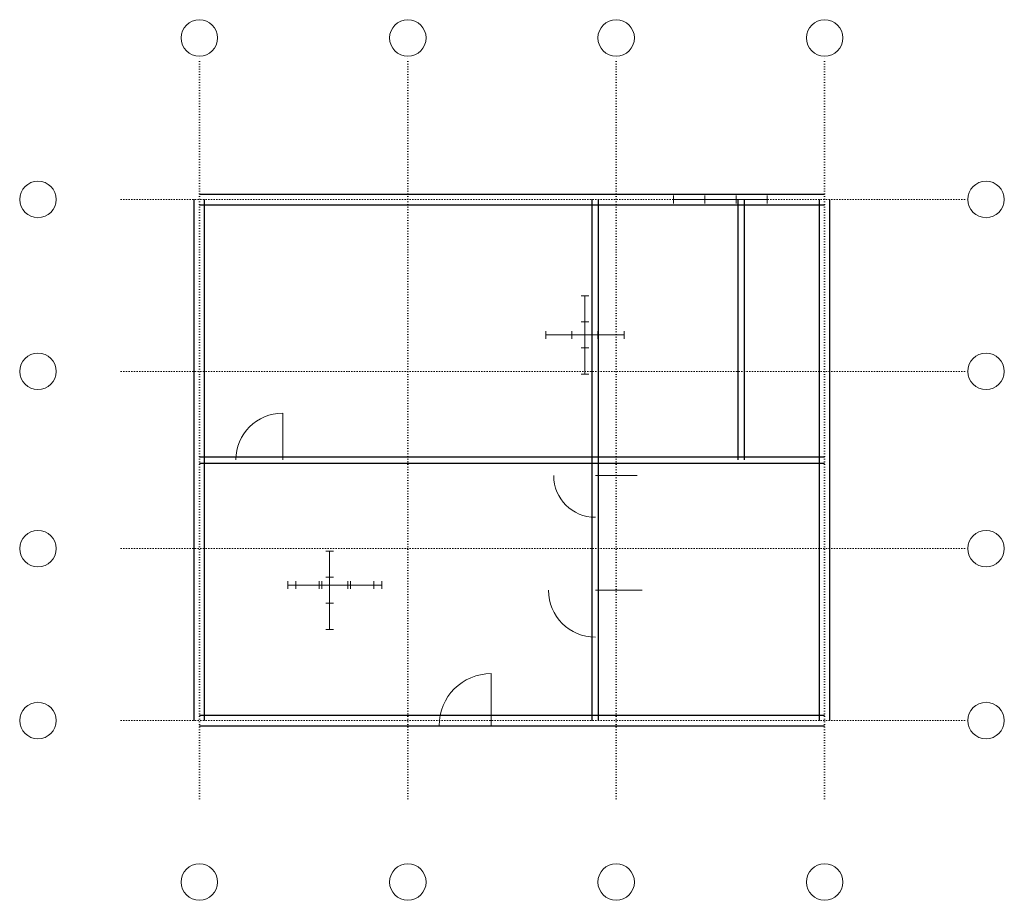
# Model space of a CAD drawing. Header units: millimetres. Extents: x -3450 to 15450, y -3450 to 13450.
import ezdxf

# ---------------------------------------------------------------- set-up
doc = ezdxf.new("R2010")
doc.units = ezdxf.units.MM
doc.header["$LTSCALE"] = 100
doc.linetypes.add('DOT', pattern=[0.508, 0, -0.508])
for name, color, linetype, lineweight in [('A-DOOR', 2, 'Continuous', 15), ('A-WALL', 5, 'Continuous', 25), ('A-WINDOW', 2, 'Continuous', 15), ('S-AXIS', 3, 'Continuous', 15), ('S-DOTE', 253, 'DOT', 15)]:
    doc.layers.add(name, color=color, linetype=linetype, lineweight=lineweight)

msp = doc.modelspace()

# ---------------------------------------------------------------- linework, layer by layer
at = {"layer": 'A-DOOR'}
for p, q in [((1600, 5000), (1600, 5900)), ((7600, 4700), (8400, 4700)), ((7600, 2500), (8500, 2500)), ((5600, -100), (5600, 900))]:
    msp.add_line(p, q, dxfattribs=at)
for centre, radius, start, end in [((1600, 5000), 900, 90, 180), ((7600, 4700), 800, 180, 270), ((7600, 2500), 900, 180, 270), ((5600, -100), 1000, 90, 180)]:
    msp.add_arc(centre, radius, start, end, dxfattribs=at)
at = {"layer": 'A-WALL'}
for p, q in [((0, 10100), (12000, 10100)), ((-100, 0), (-100, 10000)), ((0, 9900), (12000, 9900)), ((100, 0), (100, 10000)), ((7540, 0), (7540, 10000)), ((7660, 0), (7660, 10000)), ((10340, 5000), (10340, 10000)), ((10460, 5000), (10460, 10000)), ((11900, 0), (11900, 10000)), ((12100, 0), (12100, 10000)), ((0, 5060), (12000, 5060)), ((0, 4940), (12000, 4940)), ((0, 100), (12000, 100)), ((0, -100), (12000, -100))]:
    msp.add_line(p, q, dxfattribs=at)
at = {"layer": 'A-WINDOW'}
for p, q in [((9100, 9925), (9100, 10075)), ((9700, 9925), (9700, 10075)), ((10300, 9925), (10300, 10075)), ((10900, 9925), (10900, 10075)), ((9100, 10000), (10900, 10000)), ((7325, 8150), (7475, 8150)), ((7400, 6650), (7400, 8150)), ((7325, 7650), (7475, 7650)), ((6650, 7325), (6650, 7475)), ((6650, 7400), (8150, 7400)), ((7150, 7325), (7150, 7475)), ((7650, 7325), (7650, 7475)), ((8150, 7325), (8150, 7475)), ((7325, 7150), (7475, 7150)), ((7325, 6650), (7475, 6650)), ((2425, 3250), (2575, 3250)), ((2500, 1750), (2500, 3250)), ((1700, 2525), (1700, 2675)), ((1850, 2525), (1850, 2675)), ((2300, 2525), (2300, 2675)), ((2350, 2525), (2350, 2675)), ((2425, 2750), (2575, 2750)), ((2850, 2525), (2850, 2675)), ((2900, 2525), (2900, 2675)), ((3350, 2525), (3350, 2675)), ((3500, 2525), (3500, 2675)), ((1700, 2600), (3500, 2600)), ((1850, 2600), (3350, 2600)), ((2425, 2250), (2575, 2250)), ((2425, 1750), (2575, 1750))]:
    msp.add_line(p, q, dxfattribs=at)
at = {"layer": 'S-AXIS'}
for centre in [(0, 13100), (4000, 13100), (8000, 13100), (12000, 13100), (-3100, 10000), (15100, 10000), (-3100, 6700), (15100, 6700), (-3100, 3300), (15100, 3300), (-3100, 0), (15100, 0), (0, -3100), (4000, -3100), (8000, -3100), (12000, -3100)]:
    msp.add_circle(centre, 350, dxfattribs=at)
at = {"layer": 'S-DOTE'}
for p, q in [((0, -1500), (0, 12750)), ((4000, -1500), (4000, 12750)), ((8000, -1500), (8000, 12750)), ((12000, -1500), (12000, 12750)), ((-1500, 10000), (14750, 10000)), ((-1500, 6700), (14750, 6700)), ((-1500, 3300), (14750, 3300)), ((-1500, 0), (14750, 0))]:
    msp.add_line(p, q, dxfattribs=at)

doc.saveas('drawing.dxf')
